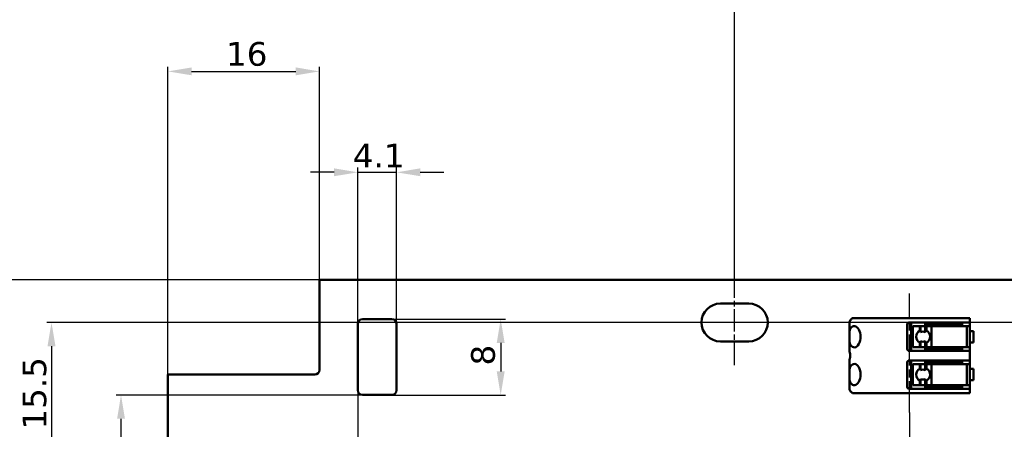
# Model space of a CAD drawing. Header units: millimetres. Extents: x 0 to 420, y 0 to 296.
# Tile 11 of 16: x 53 to 157, y 197 to 240. Entities that reach past the tile are written whole.
import ezdxf

# ---------------------------------------------------------------- set-up
doc = ezdxf.new("R2010")
doc.units = ezdxf.units.MM
doc.linetypes.add('CHAIN', pattern=[0.3543, 0.2362, -0.0295, 0.0591, -0.0295])
for name, color, linetype, lineweight in [('Centerline(ISO)', 7, 'Continuous', 25), ('Dimensions(ISO)', 7, 'Continuous', 25), ('Visible Edges(ISO)', 7, 'Continuous', 50)]:
    doc.layers.add(name, color=color, linetype=linetype, lineweight=lineweight)
doc.styles.add('Philips-dimensions', font='verdana.ttf')
doc.dimstyles.new('Philips-Oss', dxfattribs={"dimtxt": 2.5, "dimasz": 2.5, "dimexe": 0.5, "dimexo": 0, "dimgap": 0.5, "dimtad": 1, "dimtoh": 1, "dimrnd": 1e-08, "dimdsep": 46, "dimtxsty": 'Philips-dimensions', "dimcen": 0.09, "dimdle": 10, "dimclrd": 7, "dimclre": 7, "dimclrt": 7, "dimazin": 2, "dimtfac": 1, "dimtmove": 0, "dimatfit": 3, "dimfxl": 1, "dimtolj": 1, "dimlwd": 25, "dimlwe": 25, "dimarcsym": 0})

# ---------------------------------------------------------------- blocks, each defined once
blk = doc.blocks.new('*D17')
at = {"layer": 'Defpoints', "color": 0, "linetype": 'Continuous', "transparency": 16777216}
for p in [(288.45, 243.24), (128.45, 212.54), (288.45, 212.54)]:
    blk.add_point(p, dxfattribs=at)
at = {"layer": 'Dimensions(ISO)', "color": 7, "linetype": 'Continuous', "lineweight": 25, "transparency": 16777216}
for p, q in [((128.45, 212.54), (128.45, 243.74)), ((288.45, 212.54), (288.45, 243.74)), ((130.95, 243.24), (285.95, 243.24))]:
    blk.add_line(p, q, dxfattribs=at)
at = {"layer": 'Dimensions(ISO)', "color": 7, "linetype": 'Continuous', "transparency": 16777216}
for points in [[(130.95, 243.66), (130.95, 242.83), (128.45, 243.24)], [(285.95, 243.66), (285.95, 242.83), (288.45, 243.24)]]:
    blk.add_solid(points, dxfattribs=at)
at = {"layer": 'Dimensions(ISO)', "color": 7, "linetype": 'Continuous', "lineweight": 25, "transparency": 16777216, "insert": (205.51, 246.35), "char_height": 2.5, "attachment_point": 1, "style": 'Philips-dimensions'}
blk.add_mtext('\\A1;160', dxfattribs=at)
blk = doc.blocks.new('*D21')
at = {"layer": 'Defpoints', "color": 0, "linetype": 'Continuous', "transparency": 16777216}
for p in [(84.6, 212.54), (49.36, 172.54), (80.6, 172.54)]:
    blk.add_point(p, dxfattribs=at)
at = {"layer": 'Dimensions(ISO)', "color": 7, "linetype": 'Continuous', "lineweight": 25, "transparency": 16777216}
for p, q in [((84.6, 212.54), (48.86, 212.54)), ((49.36, 210.04), (49.36, 175.04)), ((80.6, 172.54), (48.86, 172.54))]:
    blk.add_line(p, q, dxfattribs=at)
at = {"layer": 'Dimensions(ISO)', "color": 7, "linetype": 'Continuous', "transparency": 16777216}
for points in [[(48.95, 210.04), (49.78, 210.04), (49.36, 212.54)], [(48.95, 175.04), (49.78, 175.04), (49.36, 172.54)]]:
    blk.add_solid(points, dxfattribs=at)
at = {"layer": 'Dimensions(ISO)', "color": 7, "linetype": 'Continuous', "lineweight": 25, "transparency": 16777216, "insert": (46.26, 186.32), "char_height": 2.5, "attachment_point": 1, "rotation": 90, "style": 'Philips-dimensions'}
blk.add_mtext('\\A1;40±0.2', dxfattribs=at)
blk = doc.blocks.new('*D30')
at = {"layer": 'Defpoints', "color": 0, "linetype": 'Continuous', "transparency": 16777216}
for p in [(288.45, 208.04), (56.3, 192.54), (70.19, 192.54)]:
    blk.add_point(p, dxfattribs=at)
at = {"layer": 'Dimensions(ISO)', "color": 7, "linetype": 'Continuous', "lineweight": 25, "transparency": 16777216}
for p, q in [((288.45, 208.04), (55.8, 208.04)), ((56.3, 205.54), (56.3, 195.04)), ((70.19, 192.54), (55.8, 192.54))]:
    blk.add_line(p, q, dxfattribs=at)
at = {"layer": 'Dimensions(ISO)', "color": 7, "linetype": 'Continuous', "transparency": 16777216}
for points in [[(55.88, 205.54), (56.72, 205.54), (56.3, 208.04)], [(55.88, 195.04), (56.72, 195.04), (56.3, 192.54)]]:
    blk.add_solid(points, dxfattribs=at)
at = {"layer": 'Dimensions(ISO)', "color": 7, "linetype": 'Continuous', "lineweight": 25, "transparency": 16777216, "insert": (53.24, 196.75), "char_height": 2.5, "attachment_point": 1, "rotation": 90, "style": 'Philips-dimensions'}
blk.add_mtext('\\A1;15.5', dxfattribs=at)
blk = doc.blocks.new('*D35')
at = {"layer": 'Defpoints', "color": 0, "linetype": 'Continuous', "transparency": 16777216}
for p in [(269.82, 201.04), (146.93, 198.54), (269.82, 161.04)]:
    blk.add_point(p, dxfattribs=at)
at = {"layer": 'Dimensions(ISO)', "color": 7, "linetype": 'Continuous', "lineweight": 25, "transparency": 16777216}
for p, q in [((269.82, 201.04), (269.82, 160.54)), ((146.93, 198.54), (146.93, 160.54)), ((149.43, 161.04), (267.32, 161.04))]:
    blk.add_line(p, q, dxfattribs=at)
at = {"layer": 'Dimensions(ISO)', "color": 7, "linetype": 'Continuous', "transparency": 16777216}
for points in [[(149.43, 161.46), (149.43, 160.63), (146.93, 161.04)], [(267.32, 161.46), (267.32, 160.63), (269.82, 161.04)]]:
    blk.add_solid(points, dxfattribs=at)
at = {"layer": 'Dimensions(ISO)', "color": 7, "linetype": 'Continuous', "lineweight": 25, "transparency": 16777216, "insert": (202.63, 164.16), "char_height": 2.5, "attachment_point": 1, "style": 'Philips-dimensions'}
blk.add_mtext('\\A1;122.89', dxfattribs=at)
blk = doc.blocks.new('*D36')
at = {"layer": 'Defpoints', "color": 0, "linetype": 'Continuous', "transparency": 16777216}
for p in [(84.6, 234.54), (84.6, 212.54), (68.6, 202.54)]:
    blk.add_point(p, dxfattribs=at)
at = {"layer": 'Dimensions(ISO)', "color": 7, "linetype": 'Continuous', "lineweight": 25, "transparency": 16777216}
for p, q in [((68.6, 202.54), (68.6, 235.04)), ((84.6, 212.54), (84.6, 235.04)), ((71.1, 234.54), (82.1, 234.54))]:
    blk.add_line(p, q, dxfattribs=at)
at = {"layer": 'Dimensions(ISO)', "color": 7, "linetype": 'Continuous', "transparency": 16777216}
for points in [[(71.1, 234.96), (71.1, 234.13), (68.6, 234.54)], [(82.1, 234.96), (82.1, 234.13), (84.6, 234.54)]]:
    blk.add_solid(points, dxfattribs=at)
at = {"layer": 'Dimensions(ISO)', "color": 7, "linetype": 'Continuous', "lineweight": 25, "transparency": 16777216, "insert": (74.74, 237.64), "char_height": 2.5, "attachment_point": 1, "style": 'Philips-dimensions'}
blk.add_mtext('\\A1;16', dxfattribs=at)
blk = doc.blocks.new('*D38')
at = {"layer": 'Defpoints', "color": 0, "linetype": 'Continuous', "transparency": 16777216}
for p in [(332.3, 203.04), (68.6, 180.54), (332.3, 143.89)]:
    blk.add_point(p, dxfattribs=at)
at = {"layer": 'Dimensions(ISO)', "color": 7, "linetype": 'Continuous', "lineweight": 25, "transparency": 16777216}
for p, q in [((332.3, 203.04), (332.3, 143.39)), ((68.6, 180.54), (68.6, 143.39)), ((71.1, 143.89), (329.8, 143.89))]:
    blk.add_line(p, q, dxfattribs=at)
at = {"layer": 'Dimensions(ISO)', "color": 7, "linetype": 'Continuous', "transparency": 16777216}
for points in [[(71.1, 144.31), (71.1, 143.48), (68.6, 143.89)], [(329.8, 144.31), (329.8, 143.48), (332.3, 143.89)]]:
    blk.add_solid(points, dxfattribs=at)
at = {"layer": 'Dimensions(ISO)', "color": 7, "linetype": 'Continuous', "lineweight": 25, "transparency": 16777216, "insert": (195.69, 147), "char_height": 2.5, "attachment_point": 1, "style": 'Philips-dimensions'}
blk.add_mtext('\\A1;263.7', dxfattribs=at)
blk = doc.blocks.new('*D39')
at = {"layer": 'Defpoints', "color": 0, "linetype": 'Continuous', "transparency": 16777216}
for p in [(92.75, 223.89), (88.65, 207.89), (92.75, 207.89)]:
    blk.add_point(p, dxfattribs=at)
at = {"layer": 'Dimensions(ISO)', "color": 7, "linetype": 'Continuous', "lineweight": 25, "transparency": 16777216}
for p, q in [((86.15, 223.89), (83.65, 223.89)), ((88.65, 207.89), (88.65, 224.39)), ((88.65, 223.89), (92.75, 223.89)), ((92.75, 207.89), (92.75, 224.39)), ((95.25, 223.89), (97.75, 223.89))]:
    blk.add_line(p, q, dxfattribs=at)
at = {"layer": 'Dimensions(ISO)', "color": 7, "linetype": 'Continuous', "transparency": 16777216}
for points in [[(86.15, 224.31), (86.15, 223.48), (88.65, 223.89)], [(95.25, 224.31), (95.25, 223.48), (92.75, 223.89)]]:
    blk.add_solid(points, dxfattribs=at)
at = {"layer": 'Dimensions(ISO)', "color": 7, "linetype": 'Continuous', "lineweight": 25, "transparency": 16777216, "insert": (88.13, 226.9), "char_height": 2.5, "attachment_point": 1, "style": 'Philips-dimensions'}
blk.add_mtext('\\A1;4.1', dxfattribs=at)
blk = doc.blocks.new('*D40')
at = {"layer": 'Defpoints', "color": 0, "linetype": 'Continuous', "transparency": 16777216}
for p in [(92.25, 208.39), (92.25, 200.39), (103.74, 200.39)]:
    blk.add_point(p, dxfattribs=at)
at = {"layer": 'Dimensions(ISO)', "color": 7, "linetype": 'Continuous', "lineweight": 25, "transparency": 16777216}
for p, q in [((92.25, 208.39), (104.24, 208.39)), ((103.74, 205.89), (103.74, 202.89)), ((92.25, 200.39), (104.24, 200.39))]:
    blk.add_line(p, q, dxfattribs=at)
at = {"layer": 'Dimensions(ISO)', "color": 7, "linetype": 'Continuous', "transparency": 16777216}
for points in [[(103.32, 205.89), (104.16, 205.89), (103.74, 208.39)], [(103.32, 202.89), (104.16, 202.89), (103.74, 200.39)]]:
    blk.add_solid(points, dxfattribs=at)
at = {"layer": 'Dimensions(ISO)', "color": 7, "linetype": 'Continuous', "lineweight": 25, "transparency": 16777216, "insert": (100.62, 203.51), "char_height": 2.5, "attachment_point": 1, "rotation": 90, "style": 'Philips-dimensions'}
blk.add_mtext('\\A1;8', dxfattribs=at)
blk = doc.blocks.new('*D41')
at = {"layer": 'Defpoints', "color": 0, "linetype": 'Continuous', "transparency": 16777216}
for p in [(89.15, 200.39), (63.64, 192.54), (70.19, 192.54)]:
    blk.add_point(p, dxfattribs=at)
at = {"layer": 'Dimensions(ISO)', "color": 7, "linetype": 'Continuous', "lineweight": 25, "transparency": 16777216}
for p, q in [((89.15, 200.39), (63.14, 200.39)), ((63.64, 197.89), (63.64, 195.04)), ((70.19, 192.54), (63.14, 192.54)), ((63.64, 192.54), (63.64, 181.74))]:
    blk.add_line(p, q, dxfattribs=at)
at = {"layer": 'Dimensions(ISO)', "color": 7, "linetype": 'Continuous', "transparency": 16777216}
for points in [[(63.23, 197.89), (64.06, 197.89), (63.64, 200.39)], [(63.23, 195.04), (64.06, 195.04), (63.64, 192.54)]]:
    blk.add_solid(points, dxfattribs=at)
at = {"layer": 'Dimensions(ISO)', "color": 7, "linetype": 'Continuous', "lineweight": 25, "transparency": 16777216, "insert": (60.53, 182.24), "char_height": 2.5, "attachment_point": 1, "rotation": 90, "style": 'Philips-dimensions'}
blk.add_mtext('\\A1;7.85', dxfattribs=at)
blk = doc.blocks.new('*D42')
at = {"layer": 'Defpoints', "color": 0, "linetype": 'Continuous', "transparency": 16777216}
for p in [(88.65, 200.89), (68.6, 180.54), (68.6, 152.23)]:
    blk.add_point(p, dxfattribs=at)
at = {"layer": 'Dimensions(ISO)', "color": 7, "linetype": 'Continuous', "lineweight": 25, "transparency": 16777216}
for p, q in [((88.65, 200.89), (88.65, 151.73)), ((68.6, 180.54), (68.6, 151.73)), ((86.15, 152.23), (71.1, 152.23))]:
    blk.add_line(p, q, dxfattribs=at)
at = {"layer": 'Dimensions(ISO)', "color": 7, "linetype": 'Continuous', "transparency": 16777216}
for points in [[(71.1, 152.64), (71.1, 151.81), (68.6, 152.23)], [(86.15, 152.64), (86.15, 151.81), (88.65, 152.23)]]:
    blk.add_solid(points, dxfattribs=at)
at = {"layer": 'Dimensions(ISO)', "color": 7, "linetype": 'Continuous', "lineweight": 25, "transparency": 16777216, "insert": (73.88, 155.33), "char_height": 2.5, "attachment_point": 1, "style": 'Philips-dimensions'}
blk.add_mtext('\\A1;20.05', dxfattribs=at)

msp = doc.modelspace()

# ---------------------------------------------------------------- linework, layer by layer
at = {"layer": 'Centerline(ISO)', "linetype": 'CHAIN', "ltscale": 10.000767}
msp.add_line((128.446, 203.545), (128.446, 212.545), dxfattribs=at)
at = {"layer": 'Centerline(ISO)', "linetype": 'CHAIN', "ltscale": 13.958466}
msp.add_line((146.926, 198.544), (146.926, 211.106), dxfattribs=at)
at = {"layer": 'Visible Edges(ISO)'}
for p, q in [((84.596, 203.045), (84.596, 212.545)), ((84.596, 212.545), (332.296, 212.545)), ((126.946, 210.045), (129.946, 210.045)), ((89.146, 208.395), (92.246, 208.395)), ((140.576, 206.83), (140.576, 207.975)), ((142.027, 208.495), (140.901, 208.495)), ((142.027, 208.495), (142.676, 208.495)), ((146.761, 208.495), (142.676, 208.495)), ((146.934, 208.495), (146.761, 208.495)), ((146.876, 208.045), (146.934, 208.045)), ((147.049, 208.495), (146.934, 208.495)), ((146.934, 208.045), (147.049, 208.045)), ((147.049, 208.495), (147.482, 208.495)), ((147.482, 208.045), (147.049, 208.045)), ((147.076, 205.045), (147.076, 208.045)), ((151.276, 208.495), (147.482, 208.495)), ((147.482, 208.045), (151.276, 208.045)), ((148.576, 208.045), (148.576, 207.795)), ((151.276, 208.495), (153.276, 208.495)), ((153.276, 208.045), (151.276, 208.045)), ((152.476, 208.045), (152.476, 207.795)), ((153.276, 208.045), (153.276, 208.495)), ((153.276, 208.045), (153.276, 205.045)), ((88.646, 200.895), (88.646, 207.895)), ((92.746, 207.895), (92.746, 200.895)), ((146.676, 205.245), (146.676, 207.845)), ((147.278, 207.645), (147.268, 207.645)), ((147.268, 205.445), (147.268, 207.645)), ((147.278, 207.645), (147.489, 207.645)), ((147.997, 207.645), (147.489, 207.645)), ((147.997, 207.179), (147.997, 207.645)), ((148.075, 207.645), (147.997, 207.645)), ((148.075, 207.013), (148.075, 207.645)), ((148.574, 207.645), (148.075, 207.645)), ((148.574, 207.015), (148.574, 207.645)), ((148.694, 207.645), (148.574, 207.645)), ((148.576, 207.795), (151.292, 207.795)), ((148.694, 207.192), (148.694, 207.645)), ((149.241, 207.645), (148.694, 207.645)), ((151.3, 207.645), (149.241, 207.645)), ((149.241, 205.445), (149.241, 207.645)), ((152.476, 207.795), (151.292, 207.795)), ((151.335, 207.645), (151.3, 207.645)), ((151.335, 207.645), (152.976, 207.645)), ((153.176, 207.645), (152.976, 207.645)), ((152.976, 205.445), (152.976, 207.645)), ((153.676, 207.145), (153.276, 207.145)), ((153.676, 207.145), (153.676, 205.945)), ((129.946, 206.045), (126.946, 206.045)), ((140.576, 206.26), (140.576, 206.83)), ((140.576, 205.079), (140.576, 206.26)), ((147.997, 205.445), (147.997, 205.911)), ((148.075, 205.445), (148.075, 206.076)), ((148.574, 205.445), (148.574, 206.075)), ((148.694, 205.445), (148.694, 205.898)), ((153.276, 205.945), (153.676, 205.945)), ((146.934, 205.045), (146.876, 205.045)), ((147.049, 205.045), (146.934, 205.045)), ((147.049, 205.045), (147.482, 205.045)), ((147.268, 205.445), (147.278, 205.445)), ((147.489, 205.445), (147.278, 205.445)), ((151.276, 205.045), (147.482, 205.045)), ((147.489, 205.445), (147.997, 205.445)), ((147.997, 205.445), (148.075, 205.445)), ((148.075, 205.445), (148.574, 205.445)), ((148.574, 205.445), (148.694, 205.445)), ((151.292, 205.295), (148.576, 205.295)), ((148.576, 205.045), (148.576, 205.295)), ((148.694, 205.445), (149.241, 205.445)), ((149.241, 205.445), (151.3, 205.445)), ((151.276, 205.045), (153.276, 205.045)), ((151.292, 205.295), (152.476, 205.295)), ((151.3, 205.445), (151.335, 205.445)), ((152.976, 205.445), (151.335, 205.445)), ((152.476, 205.045), (152.476, 205.295)), ((152.976, 205.445), (153.176, 205.445)), ((153.276, 204.045), (153.276, 205.045)), ((140.576, 202.83), (140.576, 204.011)), ((146.676, 201.245), (146.676, 203.845)), ((146.876, 204.045), (146.934, 204.045)), ((146.934, 204.045), (147.049, 204.045)), ((147.482, 204.045), (147.049, 204.045)), ((147.076, 201.045), (147.076, 204.045)), ((147.482, 204.045), (151.276, 204.045)), ((148.576, 204.045), (148.576, 203.795)), ((153.276, 204.045), (151.276, 204.045)), ((152.476, 204.045), (152.476, 203.795)), ((153.276, 204.045), (153.276, 201.045)), ((140.576, 202.26), (140.576, 202.83)), ((147.278, 203.645), (147.268, 203.645)), ((147.268, 201.445), (147.268, 203.645)), ((147.278, 203.645), (147.489, 203.645)), ((147.997, 203.645), (147.489, 203.645)), ((147.997, 203.179), (147.997, 203.645)), ((148.075, 203.645), (147.997, 203.645)), ((148.075, 203.013), (148.075, 203.645)), ((148.574, 203.645), (148.075, 203.645)), ((148.574, 203.015), (148.574, 203.645)), ((148.694, 203.645), (148.574, 203.645)), ((148.576, 203.795), (151.292, 203.795)), ((148.694, 203.192), (148.694, 203.645)), ((149.241, 203.645), (148.694, 203.645)), ((151.3, 203.645), (149.241, 203.645)), ((149.241, 201.445), (149.241, 203.645)), ((152.476, 203.795), (151.292, 203.795)), ((151.335, 203.645), (151.3, 203.645)), ((151.335, 203.645), (152.976, 203.645)), ((153.176, 203.645), (152.976, 203.645)), ((152.976, 201.445), (152.976, 203.645)), ((153.676, 203.145), (153.276, 203.145)), ((153.676, 203.145), (153.676, 201.945)), ((68.596, 202.545), (84.096, 202.545)), ((68.596, 180.545), (68.596, 202.545)), ((140.576, 201.115), (140.576, 202.26)), ((147.997, 201.445), (147.997, 201.911)), ((148.075, 201.445), (148.075, 202.076)), ((148.574, 201.445), (148.574, 202.075)), ((148.694, 201.445), (148.694, 201.898)), ((153.276, 201.945), (153.676, 201.945)), ((146.934, 201.045), (146.876, 201.045)), ((147.049, 201.045), (146.934, 201.045)), ((147.049, 201.045), (147.482, 201.045)), ((147.268, 201.445), (147.278, 201.445)), ((147.489, 201.445), (147.278, 201.445)), ((151.276, 201.045), (147.482, 201.045)), ((147.489, 201.445), (147.997, 201.445)), ((147.997, 201.445), (148.075, 201.445)), ((148.075, 201.445), (148.574, 201.445)), ((148.574, 201.445), (148.694, 201.445)), ((151.292, 201.295), (148.576, 201.295)), ((148.576, 201.045), (148.576, 201.295)), ((148.694, 201.445), (149.241, 201.445)), ((149.241, 201.445), (151.3, 201.445)), ((151.276, 201.045), (153.276, 201.045)), ((151.292, 201.295), (152.476, 201.295)), ((151.3, 201.445), (151.335, 201.445)), ((152.976, 201.445), (151.335, 201.445)), ((152.476, 201.045), (152.476, 201.295)), ((152.976, 201.445), (153.176, 201.445)), ((153.276, 200.595), (153.276, 201.045)), ((92.246, 200.395), (89.146, 200.395)), ((140.901, 200.595), (142.027, 200.595)), ((142.676, 200.595), (142.027, 200.595)), ((142.676, 200.595), (146.761, 200.595)), ((146.761, 200.595), (146.934, 200.595)), ((146.934, 200.595), (147.049, 200.595)), ((147.482, 200.595), (147.049, 200.595)), ((147.482, 200.595), (151.276, 200.595)), ((153.276, 200.595), (151.276, 200.595))]:
    msp.add_line(p, q, dxfattribs=at)
for centre, radius, start, end in [((126.946, 208.045), 2, 90, 270), ((129.946, 208.045), 2, 270, 90), ((89.146, 207.895), 0.5, 90, 180), ((92.246, 207.895), 0.5, 0, 90), ((146.876, 207.845), 0.2, 125.26439, 180), ((146.876, 205.245), 0.2, 180, 234.73561), ((146.876, 203.845), 0.2, 125.26439, 180), ((84.096, 203.045), 0.5, 270, 0), ((89.146, 200.895), 0.5, 180, 270), ((92.246, 200.895), 0.5, 270, 0), ((146.876, 201.245), 0.2, 180, 234.73561)]:
    msp.add_arc(centre, radius, start, end, dxfattribs=at)
for centre, major_axis, ratio, start_param, end_param in [((141.379, 206.457), (0, 2.2), 0.5773503, 0.3864162, 0.5863891), ((141.088, 206.545), (0, 1.125), 0.5773503, 2.4548566, 6.9699214), ((148.339, 206.545), (0, 0.721), 0.9986295, 0.4951571, 2.6464356), ((147.936, 206.545), (0, 0.668), 0.2923717, 5.4903525, 5.9638797), ((148.326, 206.545), (0, 0.532), 0.9986295, 5.7966843, 6.775526), ((148.76, 206.545), (0, 0.669), 0.3907311, 0.2581297, 0.7922621), ((148.375, 206.545), (0, -0.721), 0.9986295, 0.4576822, 2.6839105), ((147.936, 206.545), (0, -0.668), 0.2923717, 0.3193056, 0.7928328), ((148.326, 206.545), (0, -0.532), 0.9986295, 5.7908446, 6.7696863), ((148.76, 206.545), (0, -0.669), 0.3907311, 5.4909232, 6.0250556), ((141.088, 202.545), (0, 1.125), 0.5773503, 2.4548566, 6.9699214), ((148.339, 202.545), (0, 0.721), 0.9986295, 0.4951571, 2.6464356), ((147.936, 202.545), (0, 0.668), 0.2923717, 5.4903525, 5.9638797), ((148.326, 202.545), (0, 0.532), 0.9986295, 5.7966843, 6.775526), ((148.76, 202.545), (0, 0.669), 0.3907311, 0.2581297, 0.7922621), ((148.375, 202.545), (0, -0.721), 0.9986295, 0.4576822, 2.6839105), ((147.936, 202.545), (0, -0.668), 0.2923717, 0.3193056, 0.7928328), ((148.326, 202.545), (0, -0.532), 0.9986295, 5.7908446, 6.7696863), ((148.76, 202.545), (0, -0.669), 0.3907311, 5.4909232, 6.0250556), ((141.379, 202.633), (0, 2.2), 0.5773503, 2.5552035, 2.7551765)]:
    msp.add_ellipse(centre, major_axis=major_axis, ratio=ratio, start_param=start_param, end_param=end_param, dxfattribs=at)
for points, knots in [([(140.677, 208.29), (140.668, 208.28), (140.661, 208.27), (140.601, 208.186), (140.576, 208.082), (140.576, 207.975)], [0.078278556, 0.078278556, 0.078278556, 0.078278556, 0.083769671, 0.083769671, 0.125939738, 0.125939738, 0.125939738, 0.125939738]), ([(146.761, 208.008), (146.763, 208.01), (146.766, 208.012), (146.782, 208.022), (146.798, 208.03), (146.83, 208.04), (146.846, 208.043), (146.865, 208.045), (146.871, 208.045), (146.876, 208.045)], [0.068532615, 0.068532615, 0.068532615, 0.068532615, 0.069496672, 0.069496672, 0.074334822, 0.074334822, 0.079172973, 0.079172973, 0.081035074, 0.081035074, 0.081035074, 0.081035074]), ([(140.576, 206.83), (140.576, 206.861), (140.576, 206.891), (140.578, 207.044), (140.585, 207.159), (140.621, 207.31), (140.644, 207.368), (140.677, 207.415)], [0.203899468, 0.203899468, 0.203899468, 0.203899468, 0.212866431, 0.212866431, 0.249545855, 0.249545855, 0.272133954, 0.272133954, 0.272133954, 0.272133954]), ([(140.677, 205.675), (140.644, 205.722), (140.621, 205.78), (140.585, 205.931), (140.578, 206.045), (140.576, 206.198), (140.576, 206.229), (140.576, 206.26)], [0.080240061, 0.080240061, 0.080240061, 0.080240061, 0.10282816, 0.10282816, 0.139507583, 0.139507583, 0.148474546, 0.148474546, 0.148474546, 0.148474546]), ([(140.594, 204.921), (140.595, 204.914), (140.597, 204.908), (140.61, 204.857), (140.625, 204.801), (140.647, 204.677), (140.654, 204.609), (140.654, 204.48), (140.647, 204.412), (140.625, 204.288), (140.61, 204.232), (140.597, 204.181), (140.595, 204.175), (140.594, 204.169)], [0.121247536, 0.121247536, 0.121247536, 0.121247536, 0.123999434, 0.123999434, 0.143348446, 0.143348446, 0.162697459, 0.162697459, 0.182046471, 0.182046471, 0.201395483, 0.201395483, 0.204147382, 0.204147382, 0.204147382, 0.204147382]), ([(146.876, 205.045), (146.871, 205.045), (146.865, 205.045), (146.846, 205.047), (146.83, 205.05), (146.798, 205.06), (146.782, 205.067), (146.766, 205.078), (146.763, 205.08), (146.761, 205.082)], [0.018300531, 0.018300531, 0.018300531, 0.018300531, 0.020162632, 0.020162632, 0.025000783, 0.025000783, 0.029838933, 0.029838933, 0.03080299, 0.03080299, 0.03080299, 0.03080299]), ([(146.761, 204.008), (146.763, 204.01), (146.766, 204.012), (146.782, 204.022), (146.798, 204.03), (146.83, 204.04), (146.846, 204.043), (146.865, 204.045), (146.871, 204.045), (146.876, 204.045)], [0.068532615, 0.068532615, 0.068532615, 0.068532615, 0.069496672, 0.069496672, 0.074334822, 0.074334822, 0.079172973, 0.079172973, 0.081035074, 0.081035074, 0.081035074, 0.081035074]), ([(140.576, 202.83), (140.576, 202.861), (140.576, 202.891), (140.578, 203.044), (140.585, 203.159), (140.621, 203.31), (140.644, 203.368), (140.677, 203.415)], [0.203899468, 0.203899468, 0.203899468, 0.203899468, 0.212866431, 0.212866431, 0.249545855, 0.249545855, 0.272133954, 0.272133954, 0.272133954, 0.272133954]), ([(140.677, 201.675), (140.644, 201.722), (140.621, 201.78), (140.585, 201.931), (140.578, 202.045), (140.576, 202.198), (140.576, 202.229), (140.576, 202.26)], [0.080240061, 0.080240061, 0.080240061, 0.080240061, 0.10282816, 0.10282816, 0.139507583, 0.139507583, 0.148474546, 0.148474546, 0.148474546, 0.148474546]), ([(140.576, 201.115), (140.576, 201.008), (140.601, 200.904), (140.661, 200.82), (140.668, 200.81), (140.677, 200.8)], [0.459457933, 0.459457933, 0.459457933, 0.459457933, 0.501628, 0.501628, 0.507119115, 0.507119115, 0.507119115, 0.507119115]), ([(146.876, 201.045), (146.871, 201.045), (146.865, 201.045), (146.846, 201.047), (146.83, 201.05), (146.798, 201.06), (146.782, 201.067), (146.766, 201.078), (146.763, 201.08), (146.761, 201.082)], [0.018300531, 0.018300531, 0.018300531, 0.018300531, 0.020162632, 0.020162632, 0.025000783, 0.025000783, 0.029838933, 0.029838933, 0.03080299, 0.03080299, 0.03080299, 0.03080299])]:
    msp.add_open_spline(points, degree=3, knots=knots, dxfattribs=at)
for points in [[(140.576, 205.079), (140.576, 205.025), (140.581, 204.97), (140.594, 204.921)], [(140.594, 204.169), (140.581, 204.119), (140.576, 204.065), (140.576, 204.011)]]:
    msp.add_open_spline(points, degree=3, dxfattribs=at)

# ---------------------------------------------------------------- dimensions: what is measured, and where the dimension line sits
at = {"layer": 'Dimensions(ISO)', "color": 7, "linetype": 'Continuous', "lineweight": 25}
for base, p1, p2, angle, override, picture, middle in [((288.446, 243.244), (128.446, 212.545), (288.446, 212.545), 180, {"dimgap": 0.5, "dimtoh": 0, "dimdec": 2, "dimtol": 0, "dimlim": 0, "dimtp": 0, "dimtm": 0, "dimtdec": 2, "dimtofl": 0, "dimatfit": 1}, '*D17', (208.446, 243.244)), ((49.364, 172.545), (84.596, 212.545), (80.596, 172.545), 90, {"dimgap": 0.5, "dimtoh": 0, "dimdec": 2, "dimtol": 1, "dimlim": 0, "dimtp": 0.2, "dimtm": 0.2, "dimtdec": 2, "dimtofl": 0, "dimatfit": 1}, '*D21', (49.364, 192.545)), ((56.299, 192.545), (288.446, 208.045), (70.192, 192.545), 90, {"dimgap": 0.5, "dimtoh": 0, "dimdec": 2, "dimtol": 0, "dimlim": 0, "dimtp": 0, "dimtm": 0, "dimtdec": 2, "dimtofl": 0, "dimatfit": 1}, '*D30', (56.299, 200.295)), ((103.739, 200.395), (92.246, 208.395), (92.246, 200.395), 270, {"dimgap": 0.5, "dimtoh": 0, "dimdec": 2, "dimtol": 0, "dimlim": 0, "dimtp": 0, "dimtm": 0, "dimtdec": 2, "dimtofl": 0, "dimatfit": 1}, '*D40', (103.739, 204.395)), ((269.816, 161.045), (146.926, 198.544), (269.816, 201.045), 180, {"dimgap": 0.5, "dimtoh": 0, "dimdec": 2, "dimtol": 0, "dimlim": 0, "dimtp": 0, "dimtm": 0, "dimtdec": 2, "dimtofl": 0, "dimatfit": 1}, '*D35', (208.371, 161.045)), ((63.642, 192.545), (89.146, 200.395), (70.192, 192.545), 90, {"dimgap": 0.5, "dimtoh": 0, "dimdec": 2, "dimtol": 0, "dimlim": 0, "dimtp": 0, "dimtm": 0, "dimtdec": 2, "dimtofl": 0, "dimatfit": 2}, '*D41', (63.642, 185.891))]:
    dim = msp.add_linear_dim(base=base, p1=p1, p2=p2, angle=angle, dimstyle='Philips-Oss', override=override, dxfattribs=at)
    dim.commit()
    dim.dimension.update_dxf_attribs({"geometry": picture, "text_midpoint": middle, "dimtype": 160})
for base, p1, p2, override, picture, middle in [((84.596, 234.545), (68.596, 202.545), (84.596, 212.545), {"dimgap": 0.5, "dimtoh": 0, "dimdec": 2, "dimtol": 0, "dimlim": 0, "dimtp": 0, "dimtm": 0, "dimtdec": 2, "dimtofl": 0, "dimatfit": 1}, '*D36', (76.596, 234.545)), ((92.746, 223.895), (88.646, 207.895), (92.746, 207.895), {"dimgap": 0.5, "dimtoh": 0, "dimdec": 2, "dimtol": 0, "dimlim": 0, "dimtp": 0, "dimtm": 0, "dimtdec": 2, "dimtofl": 1, "dimatfit": 1}, '*D39', (90.696, 223.895)), ((332.296, 143.894), (68.596, 180.545), (332.296, 203.045), {"dimgap": 0.5, "dimtoh": 0, "dimdec": 2, "dimtol": 0, "dimlim": 0, "dimtp": 0, "dimtm": 0, "dimtdec": 2, "dimtofl": 0, "dimatfit": 1}, '*D38', (200.446, 143.894)), ((68.596, 152.227), (88.646, 200.895), (68.596, 180.545), {"dimgap": 0.5, "dimtoh": 0, "dimdec": 2, "dimtol": 0, "dimlim": 0, "dimtp": 0, "dimtm": 0, "dimtdec": 2, "dimtofl": 0, "dimatfit": 1}, '*D42', (78.621, 152.227))]:
    dim = msp.add_linear_dim(base=base, p1=p1, p2=p2, dimstyle='Philips-Oss', override=override, dxfattribs=at)
    dim.commit()
    dim.dimension.update_dxf_attribs({"geometry": picture, "text_midpoint": middle, "dimtype": 160})

doc.saveas('drawing.dxf')
